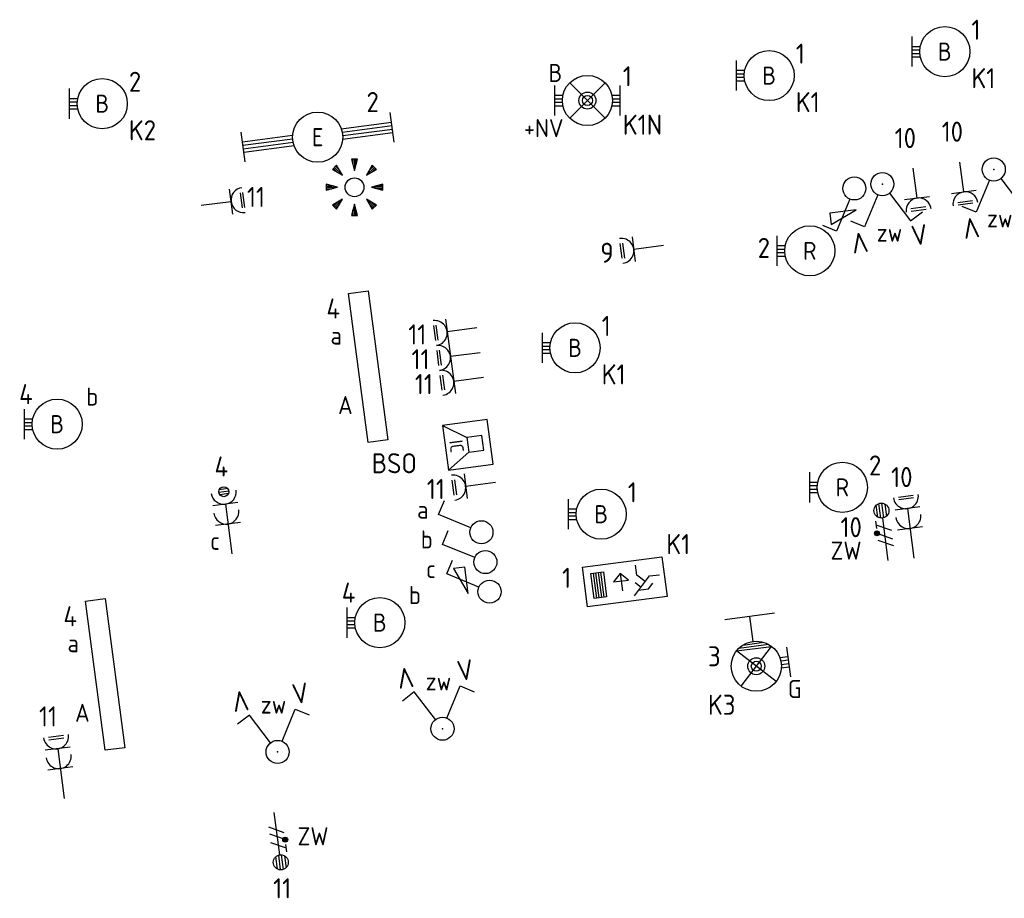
# Model space of a CAD drawing. Header units: millimetres. Extents: x 28812 to 120869, y 26747 to 104834.
# Tile 29 of 36: x 99342 to 109158, y 32314 to 41076. Entities that reach past the tile are written whole.
import ezdxf
from ezdxf.enums import TextEntityAlignment as Align

# ---------------------------------------------------------------- set-up
doc = ezdxf.new("R2010")
doc.units = ezdxf.units.MM
doc.header["$LTSCALE"] = 100
for name, color, linetype in [('EB62204-_ATTRIB', 2, 'Continuous'), ('EB63101-_ATTRIB', 2, 'Continuous'), ('EB63102-_ATTRIB', 2, 'Continuous'), ('EB63106-_ATTRIB', 2, 'Continuous'), ('EB63501-_ATTRIB', 2, 'Continuous'), ('EB6422--_ATTRIB', 2, 'Continuous'), ('EL62204-_KRACHT-ASP230', 3, 'Continuous'), ('EL63101-_LICHT-ARM', 3, 'Continuous'), ('EL63102-_LICHT-SCH', 3, 'Continuous'), ('EL63103-_LICHT-WCD230V', 3, 'Continuous'), ('EL63106-_LICHT-WCDPLAF', 3, 'Continuous'), ('EL63202-_NOODVRL-TXT', 3, 'Continuous'), ('EL63501-_NOODVRL-ARM', 3, 'Continuous'), ('EL6422--_INTERCOM', 3, 'Continuous')]:
    doc.layers.add(name, color=color, linetype=linetype)
doc.styles.add('ISO', font='iso.shx', dxfattribs={"height": 220})
doc.styles.add('NORATT', font='iso.shx')
doc.styles.add('NORDIM', font='isocp.shx')

# ---------------------------------------------------------------- blocks, each defined once
blk = doc.blocks.new('ES3W2L')
for p, q in [((-0.75, 3.25), (0.75, 3.25)), ((-0.75, 3), (0.75, 3)), ((1.25, 2), (-1.25, 2)), ((0, 2), (0, -3)), ((1.25, 0), (-1.25, 0))]:
    blk.add_line(p, q)
for centre in [(0, 3.25), (0, 1.25)]:
    blk.add_arc(centre, 1.25, 180, 0)
at = {"style": 'NORATT'}
for tag, flags, p in [('VERMOGEN', 9, (-2.5, 5)), ('GROEP', 8, (0, 5)), ('SCHAK', 8, (2.5, 5)), ('GELIJKI', 9, (5, 5)), ('GELIJK', 9, (5, 5)), ('KAST', 9, (7, 5)), ('TAL', 8, (2.5, 5))]:
    blk.add_attdef(tag, text='', height=1.8, rotation=90, dxfattribs=dict(at, flags=flags)).set_placement(p, align=Align.MIDDLE_CENTER)
at = {"style": 'NORATT', "flags": 8}
blk.add_attdef('DOEL', text='', height=1.8, rotation=90, dxfattribs=at).set_placement((-2.5, 5), align=Align.MIDDLE_LEFT)
at = {"style": 'NORATT'}
for tag, height, flags, p in [('GROEPI', 1.8, 9, (0, 9.5)), ('CODE', 3.5, 8, (0, 4.5)), ('M_CODE', 1.8, 9, (0, 0)), ('VERMOGENI', 1.8, 9, (0, -9.5)), ('DOELI', 1.8, 9, (0, -11.5))]:
    blk.add_attdef(tag, text='', height=height, dxfattribs=dict(at, flags=flags)).set_placement(p, align=Align.MIDDLE_CENTER)
blk = doc.blocks.new('ES3W1L')
for p, q in [((-0.75, 1.25), (0.75, 1.25)), ((-0.75, 1), (0.75, 1)), ((1.25, 0), (-1.25, 0)), ((0, 0), (0, -3))]:
    blk.add_line(p, q)
blk.add_arc((0, 1.25), 1.25, 180, 0)
at = {"style": 'NORATT'}
for tag, flags, p in [('VERMOGEN', 9, (-2.5, 3)), ('GROEP', 8, (0, 3)), ('SCHAK', 8, (2.5, 3)), ('GELIJK', 9, (5, 3)), ('KAST', 9, (7, 3)), ('TAL', 8, (2.5, 3))]:
    blk.add_attdef(tag, text='', height=1.8, rotation=90, dxfattribs=dict(at, flags=flags)).set_placement(p, align=Align.MIDDLE_CENTER)
at = {"style": 'NORATT', "flags": 8}
blk.add_attdef('DOEL', text='', height=1.8, rotation=90, dxfattribs=at).set_placement((-2.5, 3), align=Align.MIDDLE_LEFT)
at = {"style": 'NORATT', "flags": 9}
blk.add_attdef('M_CODE', text='', height=1.8, dxfattribs=at).set_placement((0, 0), align=Align.MIDDLE_CENTER)
blk = doc.blocks.new('ES3G10')
for p, q in [((-3.25, -1.5), (-3.25, 1.5)), ((-3.25, 0.525), (-2.444, 0.525)), ((-3.25, 0.175), (-2.494, 0.175)), ((-3.25, -0.175), (-2.494, -0.175)), ((-3.25, -0.525), (-2.444, -0.525))]:
    blk.add_line(p, q)
blk.add_circle((0, 0), 2.5)
at = {"style": 'NORATT', "flags": 9}
blk.add_attdef('GELIJK', text='', height=1.8, dxfattribs=at).set_placement((3.5, 5), align=Align.MIDDLE_CENTER)
at = {"color": 6, "style": 'NORATT'}
for tag, flags, p in [('SCHAK', 8, (3.5, 2.75)), ('A_CODE', 8, (0, 0)), ('GROEP', 8, (-3.5, -2.75)), ('KAST', 9, (3.5, -2.75))]:
    blk.add_attdef(tag, text='', height=1.8, dxfattribs=dict(at, flags=flags)).set_placement(p, align=Align.MIDDLE)
blk = doc.blocks.new('ES652141')
for p, q in [((-2.65, 2.65), (-1.59, 1.59)), ((-2.51, 2.79), (-1.98, 2.26)), ((-0.2, 3.75), (-0.2, 3)), ((0, 3.75), (0, 2.25)), ((0.2, 3.75), (0.2, 3)), ((2.65, 2.65), (1.59, 1.59)), ((2.51, 2.79), (1.98, 2.26)), ((-2.79, 2.51), (-2.26, 1.98)), ((2.79, 2.51), (2.26, 1.98)), ((-3.75, 0.2), (-3, 0.2)), ((-3.75, 0), (-2.25, 0)), ((3.75, 0), (2.25, 0)), ((3.75, 0.2), (3, 0.2)), ((-3.75, -0.2), (-3, -0.2)), ((3.75, -0.2), (3, -0.2)), ((-2.79, -2.51), (-2.26, -1.98)), ((-2.65, -2.65), (-1.59, -1.59)), ((-2.51, -2.79), (-1.98, -2.26)), ((0, -3.75), (0, -2.25)), ((2.65, -2.65), (1.59, -1.59)), ((2.51, -2.79), (1.98, -2.26)), ((2.79, -2.51), (2.26, -1.98)), ((-0.2, -3.75), (-0.2, -3)), ((0.2, -3.75), (0.2, -3))]:
    blk.add_line(p, q)
for points in [[(-1.59, 1.59), (-2.37, 2.93), (-2.93, 2.37)], [(0, 2.25), (0.4, 3.75), (-0.4, 3.75)], [(1.59, 1.59), (2.93, 2.37), (2.37, 2.93)], [(-2.25, 0), (-3.75, 0.4), (-3.75, -0.4)], [(2.25, 0), (3.75, -0.4), (3.75, 0.4)], [(-1.59, -1.59), (-2.93, -2.37), (-2.37, -2.93)], [(0, -2.25), (-0.4, -3.75), (0.4, -3.75)], [(1.59, -1.59), (2.37, -2.93), (2.93, -2.37)]]:
    blk.add_lwpolyline(points, close=True)
blk.add_circle((0, 0), 1.25)
at = {"style": 'NORATT'}
blk.add_attdef('NUMMER', text='', height=1.8, dxfattribs=at).set_placement((0, 5), align=Align.MIDDLE)
for tag, flags, p in [('CODE', 9, (1, 3.5)), ('PANEEL', 9, (0, 3)), ('GRP', 8, (0, -5)), ('RUIMTE', 9, (0, -7.5))]:
    blk.add_attdef(tag, text='', height=1.8, dxfattribs=dict(at, flags=flags)).set_placement(p, align=Align.MIDDLE_LEFT)
at = {"style": 'NORATT', "flags": 8}
blk.add_attdef('M_CODE', text='', height=1.8, dxfattribs=at).set_placement((0, 0), align=Align.MIDDLE_CENTER)
blk = doc.blocks.new('EJ3P31')
at = {"color": 0}
blk.add_lwpolyline([(-7.5, -1), (-7.5, 1), (7.5, 1), (7.5, -1)], close=True, dxfattribs=at)
at = {"style": 'NORATT', "flags": 9}
blk.add_attdef('GELIJK', text='', height=1.8, dxfattribs=at).set_placement((3.5, 5), align=Align.MIDDLE_CENTER)
at = {"color": 0, "style": 'NORATT'}
for tag, flags, p in [('A_CODE', 8, (-3.5, 2.75)), ('SCHAK', 8, (3.5, 2.75)), ('GROEP', 8, (-3.5, -2.75)), ('KAST', 9, (3.5, -2.75))]:
    blk.add_attdef(tag, text='', height=1.8, dxfattribs=dict(at, flags=flags)).set_placement(p, align=Align.MIDDLE)
blk = doc.blocks.new('ES3S1')
blk.add_lwpolyline([(0.575, 0.996), (2.309, 4), (3.608, 3.25)])
blk.add_circle((0, 0), 1.15)
at = {"style": 'NORATT'}
for tag, flags, p in [('SCHAK', 8, (3, 5.5)), ('KAST', 9, (-3, 0.5)), ('M_CODE', 9, (0, 0)), ('DOEL', 9, (-3, -2)), ('GROEP', 9, (-3, -4.5))]:
    blk.add_attdef(tag, text='', height=1.8, dxfattribs=dict(at, flags=flags)).set_placement(p, align=Align.MIDDLE_CENTER)
blk = doc.blocks.new('ES3S1-R')
blk.add_lwpolyline([(0.575, 0.996), (2.309, 4), (3.608, 3.25)])
at = {"color": 2}
blk.add_lwpolyline([(0.1, 2.125), (2.75, 2.125), (2.75, 3.25)], close=True, dxfattribs=at)
blk.add_circle((0, 0), 1.15)
at = {"style": 'NORATT'}
for tag, flags, p in [('SCHAK', 8, (3, 5.5)), ('KAST', 9, (-3, 0.5)), ('M_CODE', 9, (0, 0)), ('DOEL', 9, (-3, -2)), ('GROEP', 9, (-3, -4.5))]:
    blk.add_attdef(tag, text='', height=1.8, dxfattribs=dict(at, flags=flags)).set_placement(p, align=Align.MIDDLE_CENTER)
blk = doc.blocks.new('ES3G11WW')
at = {"color": 0}
for p, q in [((-3.25, -1.5), (-3.25, 1.5)), ((-1.768, 1.768), (1.768, -1.768)), ((1.768, 1.768), (-1.768, -1.768)), ((-3.25, 0.525), (-2.444, 0.525)), ((-3.25, 0.175), (-2.494, 0.175)), ((-3.25, -0.175), (-2.494, -0.175)), ((-3.25, -0.525), (-2.444, -0.525)), ((1.768, -1.768), (-1.768, -1.768)), ((1.476, -2.018), (-1.476, -2.018)), ((1.052, -2.268), (-1.052, -2.268)), ((0, -2.5), (0, -5)), ((-2.5, -5), (2.5, -5))]:
    blk.add_line(p, q, dxfattribs=at)
blk.add_lwpolyline([(1.768, -1.768), (1.75, -1.75)], dxfattribs=at)
for radius in [2.5, 0.85, 0.5]:
    blk.add_circle((0, 0), radius, dxfattribs=at)
at = {"style": 'NORATT', "flags": 9}
blk.add_attdef('GELIJK', text='', height=1.8, dxfattribs=at).set_placement((3.5, 5), align=Align.MIDDLE_CENTER)
at = {"color": 0, "style": 'NORATT'}
for tag, flags, p in [('A_CODE', 8, (-3.5, 2.75)), ('SCHAK', 8, (3.5, 2.75)), ('GROEP', 8, (-3.5, -2.75)), ('KAST', 9, (3.5, -2.75))]:
    blk.add_attdef(tag, text='', height=1.8, dxfattribs=dict(at, flags=flags)).set_placement(p, align=Align.MIDDLE)
blk = doc.blocks.new('ES3N026')
for p, q in [((2.25, 1.25), (2.25, -1.25)), ((2.5, 1.25), (2.5, -1.25)), ((2.75, 1.25), (2.75, -1.25)), ((3, 1.25), (3, -1.25)), ((-1.5, 0.75), (-1, 0.25)), ((0.375, -0.875), (0.375, 0.875))]:
    blk.add_line(p, q)
for points in [[(4.013, 2.007), (4.013, -1.981), (-3.988, -1.981), (-3.988, 2.007)], [(3.25, -1.25), (2, -1.25), (2, 1.25), (3.25, 1.25)], [(0.375, -0.875), (1.125, -0.125), (-0.375, -0.125)]]:
    blk.add_lwpolyline(points, close=True)
for points in [[(-0.75, 1.5), (-2.5, -0.25), (-3.5, -0.25)], [(-1.25, 1), (-2.25, 1), (-2.75, 0.5)], [(-2, 0.25), (-1.25, -0.5), (-1.25, -1.5)]]:
    blk.add_lwpolyline(points)
at = {"style": 'NORATT'}
for tag, height, flags, p in [('GROEPI', 1.8, 9, (0, 9.5)), ('CODE', 3.5, 8, (0, 4.5)), ('A_CODE', 1.8, 8, (-3.5, 3.5)), ('NUMMER', 1.8, 8, (3.5, 3.5)), ('SCHAK', 1.8, 8, (3.5, 2.75)), ('M_CODE', 1.8, 9, (0, 0)), ('GROEP', 1.8, 8, (-3.5, -3.5)), ('KAST', 1.8, 9, (3.5, -3.5)), ('VERMOGEN', 1.8, 9, (0, -5.5)), ('DOEL', 1.8, 9, (0, -7.5)), ('VERMOGENI', 1.8, 9, (0, -9.5)), ('DOELI', 1.8, 9, (0, -11.5))]:
    blk.add_attdef(tag, text='', height=height, dxfattribs=dict(at, flags=flags)).set_placement(p, align=Align.MIDDLE_CENTER)
at = {"style": 'NORATT', "flags": 9}
for tag in ['GELIJKI', 'TAL']:
    blk.add_attdef(tag, text='', height=1.8, rotation=90, dxfattribs=at).set_placement((5, 3.757), align=Align.MIDDLE_CENTER)
blk = doc.blocks.new('ES111605')
at = {"color": 0}
for p, q in [((0, 1), (3, 3)), ((0, -1), (0, 1)), ((-2, -1), (-2, -1)), ((3, -3), (0, -1))]:
    blk.add_line(p, q, dxfattribs=at)
for points in [[(3, 3), (-3, 3), (-3, -3), (3, -3)], [(-2, 1), (-2, -1), (0, -1), (0, 1)]]:
    blk.add_lwpolyline(points, close=True, dxfattribs=at)
at = {"color": 0, "style": 'NORATT', "flags": 8}
for tag, p in [('NUMMER', (5, 0)), ('CODE', (1.5, 0))]:
    blk.add_attdef(tag, text='', height=1.8, rotation=270, dxfattribs=at).set_placement(p, align=Align.MIDDLE)
at = {"style": 'NORATT'}
for tag, flags, p in [('PANEEL', 9, (0, 3)), ('GRP', 8, (0, -5)), ('RUIMTE', 9, (0, -7.5))]:
    blk.add_attdef(tag, text='', height=1.8, dxfattribs=dict(at, flags=flags)).set_placement(p, align=Align.MIDDLE_LEFT)
at = {"style": 'NORATT', "flags": 8}
blk.add_attdef('M_CODE', text='', height=1.8, dxfattribs=at).set_placement((0, 0), align=Align.MIDDLE_CENTER)
blk = doc.blocks.new('ES3X5')
at = {"color": 0}
for p, q in [((-0.45, 1.4), (-0.45, 2.6)), ((-0.15, 1.265), (-0.15, 2.735)), ((0.15, 1.265), (0.15, 2.735)), ((0.45, 1.4), (0.45, 2.6)), ((0, 1.25), (0, -3))]:
    blk.add_line(p, q, dxfattribs=at)
at = {"color": 1}
for p, q in [((-0.735, 1.038), (-0.735, 0.297)), ((-0.882, -0.38), (-0.882, 0.012)), ((-0.784, -0.424), (-0.784, 0.056)), ((-0.735, 0.667), (0.735, -0.068)), ((-0.686, -0.424), (-0.686, 0.056)), ((-0.588, -0.38), (-0.588, 0.012)), ((-0.735, -0.184), (0.735, -0.919)), ((-0.735, -0.885), (0.735, -1.619))]:
    blk.add_line(p, q, dxfattribs=at)
at = {"color": 0}
blk.add_circle((0, 2), 0.75, dxfattribs=at)
at = {"color": 1}
blk.add_circle((-0.735, -0.184), 0.245, dxfattribs=at)
at = {"style": 'NORATT'}
for tag, flags, p in [('VERMOGEN', 9, (-2.5, 4.5)), ('GROEP', 8, (0, 4.5)), ('SCHAK', 8, (2.5, 4.5)), ('KAST', 9, (7, 4.5)), ('DOEL', 8, (-2.5, 1))]:
    blk.add_attdef(tag, text='', height=1.8, rotation=90, dxfattribs=dict(at, flags=flags)).set_placement(p, align=Align.MIDDLE_LEFT)
for tag, flags, p in [('GELIJK', 9, (5, 4.5)), ('TAL', 8, (2.5, 4.5))]:
    blk.add_attdef(tag, text='', height=1.8, rotation=90, dxfattribs=dict(at, flags=flags)).set_placement(p, align=Align.MIDDLE_CENTER)
at = {"style": 'NORATT', "flags": 9}
blk.add_attdef('M_CODE', text='', height=1.8, dxfattribs=at).set_placement((0, 0), align=Align.MIDDLE_CENTER)
blk = doc.blocks.new('ES3SZ')
at = {"color": 0}
for points in [[(-0.575, 0.996), (-2.309, 4), (-3.608, 3.25)], [(0.575, 0.996), (2.309, 4), (3.608, 3.25)]]:
    blk.add_lwpolyline(points, dxfattribs=at)
blk.add_circle((0, 0), 1.15, dxfattribs=at)
blk.add_point((0, 0), dxfattribs=at)
blk.add_point((0, 0), dxfattribs=at)
at = {"color": 2, "style": 'ISO'}
blk.add_text('V', height=2, rotation=180, dxfattribs=at).set_placement((-3, 5.5), align=Align.MIDDLE_CENTER)
blk.add_text('V', height=2, dxfattribs=at).set_placement((3, 5.5), align=Align.MIDDLE_CENTER)
at = {"style": 'NORATT'}
for tag, flags, p in [('SCHAK', 8, (3, 5.5)), ('KAST', 9, (-3, 0.5)), ('M_CODE', 8, (0, 0)), ('DOEL', 9, (-3, -2)), ('GROEP', 9, (-3, -4.5))]:
    blk.add_attdef(tag, text='', height=1.8, dxfattribs=dict(at, flags=flags)).set_placement(p, align=Align.MIDDLE_CENTER)
for tag, flags, p in [('CODE', 9, (1, 3.5)), ('PANEEL', 9, (0, 3)), ('GRP', 8, (0, -5)), ('RUIMTE', 9, (0, -7.5))]:
    blk.add_attdef(tag, text='', height=1.8, dxfattribs=dict(at, flags=flags)).set_placement(p, align=Align.MIDDLE_LEFT)
blk = doc.blocks.new('EJ3T30')
at = {"color": 0}
for p, q in [((-7.5, -1.5), (-7.5, 1.5)), ((7.5, -1.5), (7.5, 1.5)), ((-7.5, 0.525), (-2.444, 0.525)), ((-7.5, 0.175), (-2.494, 0.175)), ((2.444, 0.525), (7.5, 0.525)), ((2.494, 0.175), (7.5, 0.175)), ((-7.5, -0.175), (-2.494, -0.175)), ((-7.5, -0.525), (-2.444, -0.525)), ((2.444, -0.525), (7.5, -0.525)), ((2.494, -0.175), (7.5, -0.175))]:
    blk.add_line(p, q, dxfattribs=at)
blk.add_circle((0, 0), 2.5, dxfattribs=at)
at = {"style": 'NORATT', "flags": 9}
blk.add_attdef('GELIJK', text='', height=1.8, dxfattribs=at).set_placement((3.5, 5), align=Align.MIDDLE_CENTER)
at = {"color": 0, "style": 'NORATT'}
for tag, flags, p in [('SCHAK', 8, (3.5, 2.75)), ('A_CODE', 8, (0, 0)), ('GROEP', 8, (-3.5, -2.75)), ('KAST', 9, (3.5, -2.75))]:
    blk.add_attdef(tag, text='', height=1.8, dxfattribs=dict(at, flags=flags)).set_placement(p, align=Align.MIDDLE)
blk = doc.blocks.new('EJ3T01')
at = {"color": 0}
for p, q in [((-3.25, -1.5), (-3.25, 1.5)), ((-1.768, 1.768), (1.768, -1.768)), ((1.768, 1.768), (-1.768, -1.768)), ((3.25, -1.5), (3.25, 1.5)), ((-3.25, 0.525), (-2.444, 0.525)), ((-3.25, 0.175), (-2.494, 0.175)), ((2.444, 0.525), (3.25, 0.525)), ((2.494, 0.175), (3.25, 0.175)), ((-3.25, -0.175), (-2.494, -0.175)), ((-3.25, -0.525), (-2.444, -0.525)), ((2.444, -0.525), (3.25, -0.525)), ((2.494, -0.175), (3.25, -0.175))]:
    blk.add_line(p, q, dxfattribs=at)
blk.add_lwpolyline([(1.768, -1.768), (1.75, -1.75)], dxfattribs=at)
for radius in [2.5, 0.85, 0.5]:
    blk.add_circle((0, 0), radius, dxfattribs=at)
at = {"style": 'NORATT', "flags": 9}
blk.add_attdef('GELIJK', text='', height=1.8, dxfattribs=at).set_placement((3.5, 5), align=Align.MIDDLE_CENTER)
at = {"color": 0, "style": 'NORATT'}
for tag, flags, p in [('A_CODE', 8, (-3.5, 2.75)), ('SCHAK', 8, (3.5, 2.75)), ('GROEP', 8, (-3.5, -2.75)), ('KAST', 9, (3.5, -2.75))]:
    blk.add_attdef(tag, text='', height=1.8, dxfattribs=dict(at, flags=flags)).set_placement(p, align=Align.MIDDLE)
blk = doc.blocks.new('ES3W2P')
at = {"color": 0}
for p, q in [((0.5, 3.25), (-0.5, 3.25)), ((0.433, 3.5), (-0.433, 3.5)), ((0.433, 3), (-0.433, 3)), ((1.25, 2), (-1.25, 2)), ((0, 2), (0, -3)), ((1.25, 0), (-1.25, 0))]:
    blk.add_line(p, q, dxfattribs=at)
blk.add_circle((0, 3.25), 0.5, dxfattribs=at)
for centre in [(0, 3.25), (0, 1.25)]:
    blk.add_arc(centre, 1.25, 180, 0, dxfattribs=at)
at = {"color": 0, "style": 'NORATT'}
for tag, flags, p in [('VERMOGEN', 9, (-2.5, 4.5)), ('GROEP', 8, (0, 5.5)), ('KAST', 9, (2.5, 4.5)), ('SCHAK', 8, (-1.5, -1.5)), ('TAL', 8, (1.592, -1.636))]:
    blk.add_attdef(tag, text='', height=1.8, rotation=90, dxfattribs=dict(at, flags=flags)).set_placement(p, align=Align.MIDDLE)
at = {"style": 'NORATT', "width": 0.7, "flags": 8}
blk.add_attdef('DOEL', text='', height=1.8, rotation=90, dxfattribs=at).set_placement((-2.5, 5.5), align=Align.MIDDLE_LEFT)
at = {"style": 'NORATT', "flags": 9}
blk.add_attdef('GELIJK', text='', height=1.8, rotation=90, dxfattribs=at).set_placement((5, 5.5), align=Align.MIDDLE_CENTER)
blk.add_attdef('M_CODE', text='', height=1.8, dxfattribs=at).set_placement((0, 0), align=Align.MIDDLE_CENTER)

msp = doc.modelspace()

# ---------------------------------------------------------------- block references
at = {"layer": 'EL62204-_KRACHT-ASP230'}
ref = msp.add_blockref('ES3X5', (107958.9, 35981.8, -16800), dxfattribs=dict(at, xscale=99.99999999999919, yscale=99.99999999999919, zscale=99.99999999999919, rotation=7.499999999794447))
ref.add_attrib('DOEL', 'ZW', dxfattribs={"layer": 'EB62204-_ATTRIB', "color": 1, "height": 180, "style": 'NORATT', "flags": 8}).set_placement((107426.2, 35781.4, -16800), align=Align.MIDDLE_LEFT)
ref = msp.add_blockref('ES3X5', (101919, 32871.2, -16800), dxfattribs=dict(at, xscale=100, yscale=100, zscale=100, rotation=187.4999999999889))
ref.add_attrib('DOEL', 'ZW', dxfattribs={"layer": 'EB62204-_ATTRIB', "color": 1, "height": 180, "style": 'NORATT', "flags": 8}).set_placement((102112.2, 32932.9, -16800), align=Align.MIDDLE_LEFT)
at = {"layer": 'EL63101-_LICHT-ARM'}
ref = msp.add_blockref('ES3G10', (108564.5, 40757.4, 11717.9), dxfattribs=dict(at, xscale=100, yscale=100, zscale=100))
ref.add_attrib('A_CODE', 'B', dxfattribs={"layer": 'EB63101-_ATTRIB', "color": 1, "height": 180, "style": 'NORATT', "flags": 8}).set_placement((108564.5, 40757.4, 11717.9), align=Align.MIDDLE)
ref = msp.add_blockref('ES3G10', (106813.8, 40518.5, -14400), dxfattribs=dict(at, xscale=100, yscale=100, zscale=100))
ref.add_attrib('A_CODE', 'B', dxfattribs={"layer": 'EB63101-_ATTRIB', "color": 1, "height": 180, "style": 'NORATT', "flags": 8}).set_placement((106813.8, 40518.5, -14400), align=Align.MIDDLE)
ref = msp.add_blockref('ES3G10', (100165.1, 40238.1, -14400), dxfattribs=dict(at, xscale=100, yscale=100, zscale=100))
ref.add_attrib('A_CODE', 'B', dxfattribs={"layer": 'EB63101-_ATTRIB', "color": 1, "height": 180, "style": 'NORATT', "flags": 8}).set_placement((100165.1, 40238.1, -14400), align=Align.MIDDLE)
ref = msp.add_blockref('EJ3T30', (102312.5, 39904.2, -14200), dxfattribs=dict(at, xscale=100, yscale=100, zscale=100, rotation=7.49470957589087))
ref.add_attrib('A_CODE', 'E', dxfattribs={"layer": 'EB63101-_ATTRIB', "color": 1, "height": 180, "style": 'NORATT', "flags": 8}).set_placement((102312.5, 39904.2, -14200), align=Align.MIDDLE)
at = {"layer": 'EL63101-_LICHT-ARM', "xscale": 75, "yscale": 75, "zscale": 75}
msp.add_blockref('ES652141', (102679.6, 39404.5, -33600), dxfattribs=at)
at = {"layer": 'EL63101-_LICHT-ARM'}
ref = msp.add_blockref('ES3G10', (107218.5, 38770.9, -14000), dxfattribs=dict(at, xscale=100, yscale=100, zscale=100))
ref.add_attrib('A_CODE', 'R', dxfattribs={"layer": 'EB63101-_ATTRIB', "color": 1, "height": 180, "style": 'NORATT', "flags": 8}).set_placement((107218.5, 38770.9, -14000), align=Align.MIDDLE)
ref = msp.add_blockref('EJ3P31', (102815.8, 37615.3), dxfattribs=dict(at, xscale=99.99999999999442, yscale=99.99999999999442, zscale=99.99999999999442, rotation=97.50000000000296))
ref.add_attrib('A_CODE', 'A', dxfattribs={"layer": 'EB63101-_ATTRIB', "color": 1, "height": 180, "style": 'NORATT', "flags": 8}).set_placement((102588.9, 37232.4), align=Align.MIDDLE)
ref.add_attrib('SCHAK', 'a', dxfattribs={"layer": 'EB63101-_ATTRIB', "color": 1, "height": 180, "style": 'NORATT', "flags": 8}).set_placement((102497.5, 37926.4), align=Align.MIDDLE)
ref = msp.add_blockref('ES3G10', (104878.4, 37803.4, -14400), dxfattribs=dict(at, xscale=100, yscale=100, zscale=100))
ref.add_attrib('A_CODE', 'B', dxfattribs={"layer": 'EB63101-_ATTRIB', "color": 1, "height": 180, "style": 'NORATT', "flags": 8}).set_placement((104878.4, 37803.4, -14400), align=Align.MIDDLE)
ref = msp.add_blockref('ES3G10', (99715.5, 37042.5, -14200), dxfattribs=dict(at, xscale=100, yscale=100, zscale=100))
ref.add_attrib('A_CODE', 'B', dxfattribs={"layer": 'EB63101-_ATTRIB', "color": 1, "height": 180, "style": 'NORATT', "flags": 8}).set_placement((99715.5, 37042.5, -14200), align=Align.MIDDLE)
ref.add_attrib('SCHAK', 'b', dxfattribs={"layer": 'EB63101-_ATTRIB', "color": 1, "height": 180, "style": 'NORATT', "flags": 8}).set_placement((100065.5, 37317.5, -14200), align=Align.MIDDLE)
ref = msp.add_blockref('ES3G10', (107543.3, 36412.1, -14000), dxfattribs=dict(at, xscale=100, yscale=100, zscale=100))
ref.add_attrib('A_CODE', 'R', dxfattribs={"layer": 'EB63101-_ATTRIB', "color": 1, "height": 180, "style": 'NORATT', "flags": 8}).set_placement((107543.3, 36412.1, -14000), align=Align.MIDDLE)
ref = msp.add_blockref('ES3G10', (105138.9, 36144.8, -14400), dxfattribs=dict(at, xscale=100, yscale=100, zscale=100))
ref.add_attrib('A_CODE', 'B', dxfattribs={"layer": 'EB63101-_ATTRIB', "color": 1, "height": 180, "style": 'NORATT', "flags": 8}).set_placement((105138.9, 36144.8, -14400), align=Align.MIDDLE)
ref = msp.add_blockref('ES3G10', (102932.2, 35063.2, -14200), dxfattribs=dict(at, xscale=100, yscale=100, zscale=100))
ref.add_attrib('A_CODE', 'B', dxfattribs={"layer": 'EB63101-_ATTRIB', "color": 1, "height": 180, "style": 'NORATT', "flags": 8}).set_placement((102932.2, 35063.2, -14200), align=Align.MIDDLE)
ref.add_attrib('SCHAK', 'b', dxfattribs={"layer": 'EB63101-_ATTRIB', "color": 1, "height": 180, "style": 'NORATT', "flags": 8}).set_placement((103282.2, 35338.2, -14200), align=Align.MIDDLE)
ref = msp.add_blockref('EJ3P31', (100193.9, 34546.8), dxfattribs=dict(at, xscale=99.99999999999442, yscale=99.99999999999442, zscale=99.99999999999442, rotation=97.50000000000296))
ref.add_attrib('A_CODE', 'A', dxfattribs={"layer": 'EB63101-_ATTRIB', "color": 1, "height": 180, "style": 'NORATT', "flags": 8}).set_placement((99967, 34163.9), align=Align.MIDDLE)
ref.add_attrib('SCHAK', 'a', dxfattribs={"layer": 'EB63101-_ATTRIB', "color": 1, "height": 180, "style": 'NORATT', "flags": 8}).set_placement((99875.6, 34857.9), align=Align.MIDDLE)
at = {"layer": 'EL63102-_LICHT-SCH'}
ref = msp.add_blockref('ES3SZ', (109052.7, 39582, -15600), dxfattribs=dict(at, xscale=100.0000000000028, yscale=100.0000000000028, zscale=100.0000000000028, rotation=187.5000000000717))
ref.add_attrib('SCHAK', 'zw', dxfattribs={"layer": 'EB63102-_ATTRIB', "color": 1, "height": 180, "style": 'NORATT', "flags": 8}).set_placement((109112.4, 39094.4, -15600), align=Align.MIDDLE_CENTER)
ref = msp.add_blockref('ES3SZ', (107942.2, 39435.8, -15600), dxfattribs=dict(at, xscale=100.0000000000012, yscale=100.0000000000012, zscale=100.0000000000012, rotation=187.5000000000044))
ref.add_attrib('SCHAK', 'zw', dxfattribs={"layer": 'EB63102-_ATTRIB', "color": 1, "height": 180, "style": 'NORATT', "flags": 8}).set_placement((108012.8, 38951.9, -15600), align=Align.MIDDLE_CENTER)
at = {"layer": 'EL63102-_LICHT-SCH', "xscale": 100.0000000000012, "yscale": 100.0000000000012, "zscale": 100.0000000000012, "rotation": 187.5000000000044}
msp.add_blockref('ES3S1-R', (107663, 39392.8, 150), dxfattribs=at)
at = {"layer": 'EL63102-_LICHT-SCH'}
ref = msp.add_blockref('ES3S1', (103945.4, 35964.5), dxfattribs=dict(at, xscale=99.99999999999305, yscale=99.99999999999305, zscale=99.99999999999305, rotation=97.4999999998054))
ref.add_attrib('SCHAK', 'a', dxfattribs={"layer": 'EB63102-_ATTRIB', "color": 1, "height": 180, "style": 'NORATT', "flags": 8}).set_placement((103360.9, 36190.1), align=Align.MIDDLE_CENTER)
ref = msp.add_blockref('ES3S1', (103984.5, 35667.1), dxfattribs=dict(at, xscale=99.99999999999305, yscale=99.99999999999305, zscale=99.99999999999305, rotation=97.4999999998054))
ref.add_attrib('SCHAK', 'b', dxfattribs={"layer": 'EB63102-_ATTRIB', "color": 1, "height": 180, "style": 'NORATT', "flags": 8}).set_placement((103400.1, 35892.7), align=Align.MIDDLE_CENTER)
ref = msp.add_blockref('ES3S1-R', (104025.9, 35371.9), dxfattribs=dict(at, xscale=99.99999999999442, yscale=99.99999999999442, zscale=99.99999999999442, rotation=97.50000000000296))
ref.add_attrib('SCHAK', 'c', dxfattribs={"layer": 'EB63102-_ATTRIB', "color": 1, "height": 180, "style": 'NORATT', "flags": 8}).set_placement((103441.4, 35597.6), align=Align.MIDDLE_CENTER)
ref = msp.add_blockref('ES3SZ', (103557.2, 34005.2, -15600), dxfattribs=dict(at, xscale=99.99999999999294, yscale=99.99999999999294, zscale=99.99999999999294, rotation=7.499999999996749))
ref.add_attrib('SCHAK', 'zw', dxfattribs={"layer": 'EB63102-_ATTRIB', "color": 1, "height": 180, "style": 'NORATT', "flags": 8}).set_placement((103516.5, 34477, -15600), align=Align.MIDDLE_CENTER)
ref = msp.add_blockref('ES3SZ', (101913.1, 33773.9, 150), dxfattribs=dict(at, xscale=99.99999999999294, yscale=99.99999999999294, zscale=99.99999999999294, rotation=7.499999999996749))
ref.add_attrib('SCHAK', 'zw', dxfattribs={"layer": 'EB63102-_ATTRIB', "color": 1, "height": 180, "style": 'NORATT', "flags": 8}).set_placement((101872.5, 34245.8, 150), align=Align.MIDDLE_CENTER)
at = {"layer": 'EL63103-_LICHT-WCD230V'}
for name, p, xscale, yscale, zscale, rotation in [('ES3W1L', (108754.4, 39358.9, -15750), 100, 100, 100, 187.5000000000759), ('ES3W1L', (108288, 39297.5, -15750), 100, 100, 100, 187.4999999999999), ('ES3W1L', (101449.5, 39260.4), 99.99999999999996, 99.99999999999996, 99.99999999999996, 277.5000000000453), ('ES3W1L', (105463.2, 38786.7, -15750), 100, 100, 100, 97.5000000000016), ('ES3W1L', (103603.5, 37966.8), 99.999999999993, 99.999999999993, 99.999999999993, 97.49999999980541), ('ES3W1L', (103636.1, 37719), 99.999999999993, 99.999999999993, 99.999999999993, 97.49999999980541), ('ES3W1L', (103668.8, 37471.1), 99.999999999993, 99.999999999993, 99.999999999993, 97.49999999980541), ('ES3W1L', (103788, 36424.5), 99.999999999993, 99.999999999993, 99.999999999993, 97.49999999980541), ('ES3W2L', (108218.3, 36002.4, -15750), 99.99999999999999, 99.99999999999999, 99.99999999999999, 7.499999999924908), ('ES3W2L', (99747.4, 33607.8, -15750), 99.99999999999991, 99.99999999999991, 99.99999999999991, 7.499999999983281)]:
    msp.add_blockref(name, p, dxfattribs=dict(at, xscale=xscale, yscale=yscale, zscale=zscale, rotation=rotation))
at = {"layer": 'EL63106-_LICHT-WCDPLAF'}
ref = msp.add_blockref('ES3W2P', (101418.5, 36046.5, -7800), dxfattribs=dict(at, xscale=99.99999999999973, yscale=99.99999999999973, zscale=99.99999999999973, rotation=7.499999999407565))
ref.add_attrib('SCHAK', 'c', dxfattribs={"layer": 'EB63106-_ATTRIB', "color": 1, "height": 180, "style": 'NORATT', "flags": 8}).set_placement((101289.3, 35878.2, -7800), align=Align.MIDDLE)
at = {"layer": 'EL63202-_NOODVRL-TXT', "xscale": 100.0000000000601, "yscale": 100.0000000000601, "zscale": 100.0000000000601, "rotation": 187.5000000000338}
msp.add_blockref('ES3N026', (105375.7, 35470.8, -14200), dxfattribs=at)
at = {"layer": 'EL63501-_NOODVRL-ARM'}
ref = msp.add_blockref('EJ3T01', (105001.9, 40269.6, -14400), dxfattribs=dict(at, xscale=100, yscale=100, zscale=100))
ref.add_attrib('A_CODE', 'B', dxfattribs={"layer": '0', "color": 1, "height": 180, "style": 'NORATT', "flags": 8}).set_placement((104682.2, 40544.6, -14400), align=Align.MIDDLE)
ref.add_attrib('GROEP', '+NV', dxfattribs={"layer": '0', "color": 1, "height": 180, "style": 'NORATT', "flags": 8}).set_placement((104566.3, 39994.6, -14400), align=Align.MIDDLE)
ref = msp.add_blockref('ES3G11WW', (106685.5, 34628.4, -14400), dxfattribs=dict(at, xscale=100.0000000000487, yscale=100.0000000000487, zscale=100.0000000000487, rotation=187.4999999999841))
ref.add_attrib('A_CODE', 'G', dxfattribs={"layer": 'EB63501-_ATTRIB', "color": 1, "height": 180, "style": 'NORATT', "flags": 8}).set_placement((107068.4, 34401.5, -14400), align=Align.MIDDLE)
at = {"layer": 'EL6422--_INTERCOM'}
ref = msp.add_blockref('ES111605', (103809.4, 36836.4), dxfattribs=dict(at, xscale=75.00000000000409, yscale=75.00000000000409, zscale=75.00000000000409, rotation=187.4999999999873))
ref.add_attrib('CODE', 'IC', dxfattribs={"layer": 'EB6422--_ATTRIB', "color": 1, "height": 135, "rotation": 277.5, "style": 'NORATT', "flags": 8}).set_placement((103697.9, 36821.7), align=Align.MIDDLE)

# ---------------------------------------------------------------- texts
at = {"layer": 'EL63101-_LICHT-ARM', "color": 1, "style": 'NORDIM'}
for s, p in [('1', (108829.8, 40875.8, 9317.9)), ('1', (107079.2, 40636.8, -16800)), ('2', (100430.5, 40356.5, -16800)), ('1', (105354.7, 40411.8, -16800)), ('K1', (108829.8, 40392.4, 9317.9)), ('2', (102799.5, 40154.6, -16800)), ('K1', (107079.2, 40153.4, -16800)), ('K2', (100430.5, 39873, -16800)), ('K1N', (105354.7, 39928.3, -16800)), ('2', (106699.6, 38699.9, -16400)), ('4', (102400.2, 38095.7, -18350)), ('1', (105143.8, 37921.8, -16800)), ('K1', (105143.8, 37438.4, -16800)), ('4', (99336.6, 37241.8, -32550)), ('4', (101284.5, 36520.5, -32550)), ('BSO', (102852, 36552.5, -18350)), ('2', (107808.7, 36530.4, -16400)), ('1', (105404.3, 36263.1, -16800)), ('K1', (105788.2, 35746.4, -16800)), ('1', (104749.5, 35410.3, -16800)), ('4', (102553.4, 35262.5, -32550)), ('4', (99778.3, 35027.2, -18350)), ('3', (106203.5, 34627.4, -16600)), ('K3', (106203.5, 34144, -16600))]:
    msp.add_text(s, height=200, dxfattribs=at).set_placement(p)
at = {"layer": 'EL63103-_LICHT-WCD230V', "color": 7, "style": 'NORDIM'}
for s, p in [('10', (108533.3, 39859.3, -33400)), ('10', (108064.8, 39795.4, -33400)), ('11', (101607.6, 39207.8, -33400)), ('9', (105130.7, 38651.9, -33400)), ('11', (103216.2, 37837.5, -33400)), ('11', (103248.8, 37589.7, -33400)), ('11', (103281.4, 37341.8, -33400)), ('10', (108029.7, 36414.5, -33400)), ('11', (103400.7, 36295.1, -33400)), ('10', (107524.8, 35915, -33400)), ('11', (99534.8, 34028, -33400)), ('11', (101869.1, 32314.1, -33400))]:
    msp.add_text(s, height=200, dxfattribs=at).set_placement(p)

doc.saveas('drawing.dxf')
